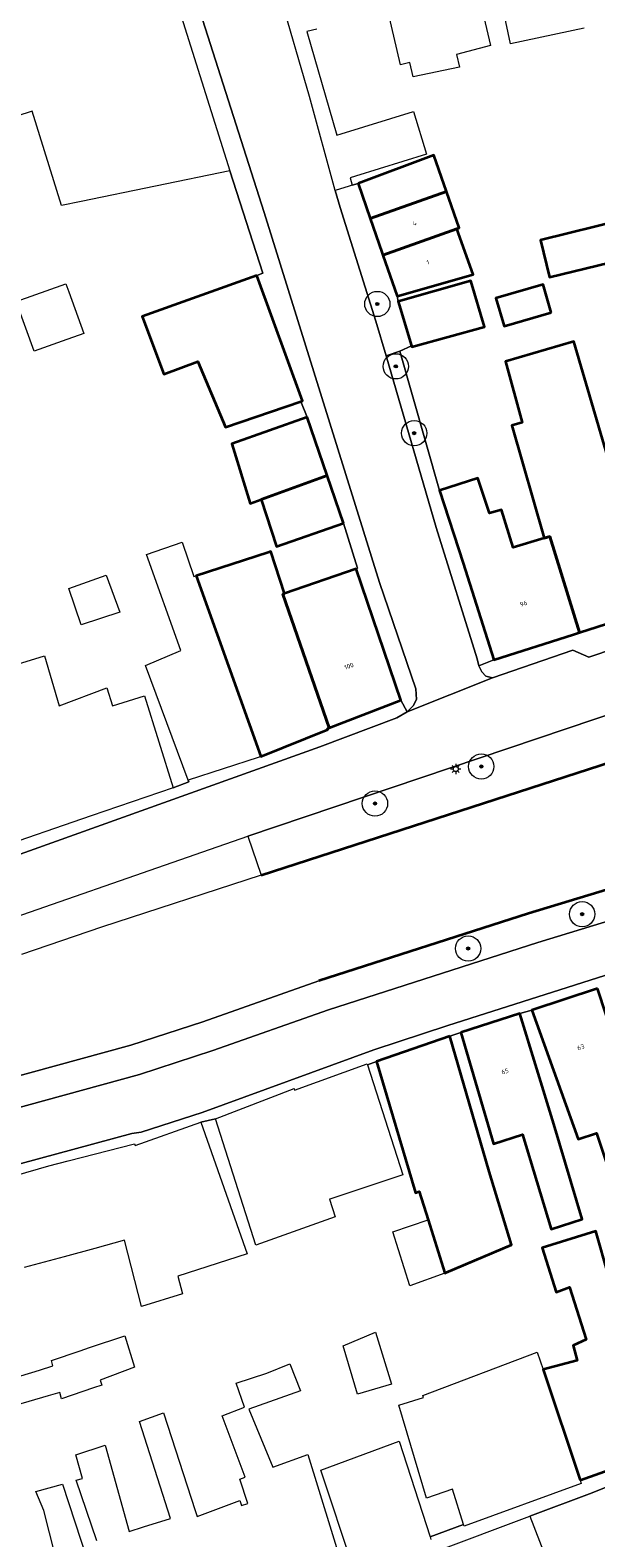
# Model space of a CAD drawing. Header units: metres. Extents: x 131489 to 134032, y 502353 to 503606.
# Tile 23 of 90: x 132337 to 132382, y 502829 to 502948. Entities that reach past the tile are written whole.
import ezdxf
from ezdxf.enums import TextEntityAlignment as Align

# ---------------------------------------------------------------- set-up
doc = ezdxf.new("R2010")
doc.units = ezdxf.units.M
for name, color, linetype, lineweight in [('B-WE-GK-BESCHOEIING-G', 130, 'GK-BESCHOEIING', 35), ('B-WE-GR-BOOM-S', 92, 'Continuous', 25), ('B-WE-KL-ET_LS_OV_LICHTMAST-S', 190, 'Continuous', 25), ('B-WE-OG-BEBOUWING-GV', 7, 'Continuous', 35), ('B-WE-OG-BEBOUWING-T18', 1, 'Continuous', 18), ('B-WE-OG-TERREIN_ERF-GV', 7, 'Continuous', 18), ('B-WE-OG-WATER_SLOOT-GV', 120, 'Continuous', 18), ('B-WE-VH-VERHARDING_BETONSTRAATSTEEN-GV', 252, 'Continuous', 18), ('B-WE-VH-VERHARDING_SIERBESTRATING-GV', 252, 'Continuous', 18), ('B-WE-VH-VERHARDING_STRAATBAKSTEEN-GV', 252, 'Continuous', 18), ('B-WE-VH-VERHARDING_TEGEL-GV', 252, 'Continuous', 18)]:
    doc.layers.add(name, color=color, linetype=linetype, lineweight=lineweight)
doc.styles.add('NLCS-ISO-M200-T18', font='NLCS-ISO.ttf', dxfattribs={"height": 0.36})
doc.linetypes.add('GK-BESCHOEIING', pattern='A,30,-5,[1,NLCS.SHX,S=1,R=0,X=0,Y=0],-5', length=40)

# ---------------------------------------------------------------- blocks, each defined once
blk = doc.blocks.new('SKL-ET_OV_LICHTMAST-SO')
at = {"color": 0, "linetype": 'ByBlock', "lineweight": 18}
for points in [[(-1.25, 0), (-2, 0)], [(-1.41, 1.41), (-0.88, 0.88)], [(0, 2), (0, 1.25)], [(0.88, 0.88), (1.41, 1.41)], [(2, 0), (1.25, 0)], [(-1.41, -1.41), (-0.88, -0.88)], [(0, -1.25), (0, -2)], [(0.88, -0.88), (1.41, -1.41)]]:
    blk.add_lwpolyline(points, dxfattribs=at)
blk.add_circle((0, 0), 1, dxfattribs=at)
blk = doc.blocks.new('SGR-BOOM_01-SO')
at = {"linetype": 'ByBlock', "lineweight": 18}
h = blk.add_hatch(color=0, dxfattribs=at)
h.dxf.hatch_style = 1
edge = h.paths.add_edge_path()
edge.add_arc((0, 0), 0.25, 0, 360)
at = {"color": 0, "linetype": 'ByBlock', "lineweight": 18}
for radius in [2, 0.25]:
    blk.add_circle((0, 0), radius, dxfattribs=at)

msp = doc.modelspace()

# ---------------------------------------------------------------- linework, layer by layer
at = {"layer": 'B-WE-GK-BESCHOEIING-G', "flags": 128}
for points in [[(132355.747, 502881.563), (132383.522, 502890.558)], [(132416.741, 502890.626), (132376.913, 502878.553)], [(132376.913, 502878.553), (132360.3, 502873.225)]]:
    msp.add_lwpolyline(points, dxfattribs=at)
at = {"layer": 'B-WE-OG-BEBOUWING-GV', "flags": 128}
for points in [[(132363.412, 502936.278), (132364.369, 502933.524), (132370.419, 502935.638), (132369.415, 502938.51)], [(132365.377, 502930.624), (132371.234, 502932.699), (132371.423, 502932.766), (132370.419, 502935.638), (132364.369, 502933.524), (132365.296, 502930.857)], [(132384.477, 502933.42), (132377.858, 502931.807), (132378.574, 502928.869), (132385.193, 502930.481)], [(132365.377, 502930.624), (132366.505, 502927.378), (132372.516, 502929.083), (132371.234, 502932.699)], [(132355.415, 502929.014), (132346.325, 502925.755), (132348.042, 502921.212), (132350.751, 502922.213), (132352.927, 502917.001), (132358.885, 502919.047), (132359.029, 502919.097)], [(132367.641, 502923.435), (132367.666, 502923.354), (132373.419, 502924.943), (132372.35, 502928.589), (132366.585, 502926.954)], [(132378.703, 502926.076), (132378.057, 502928.289), (132374.328, 502927.2), (132374.974, 502924.987)], [(132380.936, 502900.771), (132386.602, 502902.583), (132386.678, 502902.628), (132384.843, 502908.909), (132383.721, 502912.749), (132380.499, 502923.778), (132375.087, 502922.195), (132376.409, 502917.365), (132375.592, 502917.144), (132378.131, 502908.228), (132378.591, 502908.369)], [(132359.399, 502917.786), (132353.422, 502915.692), (132354.884, 502910.965), (132355.753, 502911.283), (132360.975, 502913.194)], [(132362.271, 502909.417), (132360.975, 502913.194), (132355.753, 502911.283), (132356.967, 502907.573)], [(132380.936, 502900.771), (132378.591, 502908.369), (132378.131, 502908.228), (132375.694, 502907.479), (132374.754, 502910.472), (132373.805, 502910.21), (132372.904, 502912.964), (132369.862, 502911.992), (132371.728, 502906.261), (132374.155, 502898.601), (132380.468, 502900.621)], [(132361.139, 502893.237), (132357.459, 502903.803), (132357.607, 502903.854), (132356.512, 502907.17), (132356.309, 502907.104), (132350.606, 502905.252), (132355.727, 502890.969), (132361.035, 502893.101), (132361.005, 502893.186)], [(132363.273, 502905.805), (132357.607, 502903.854), (132357.459, 502903.803), (132361.139, 502893.237), (132366.798, 502895.404)], [(132382.372, 502872.617), (132377.155, 502870.895), (132380.821, 502860.686), (132382.276, 502861.178), (132384.106, 502855.717), (132387.579, 502856.861), (132385.822, 502862.377), (132385.73, 502862.346)], [(132371.552, 502869.136), (132374.13, 502860.314), (132376.415, 502861.058), (132378.691, 502853.589), (132381.146, 502854.363), (132378.911, 502861.87), (132376.213, 502870.639)], [(132370.666, 502868.833), (132364.877, 502866.834), (132367.966, 502856.461), (132368.259, 502856.545), (132368.961, 502854.314), (132370.286, 502850.102), (132370.38, 502850.142), (132375.556, 502852.342), (132373.777, 502858.135)], [(132380.987, 502833.737), (132388.849, 502836.521), (132386.763, 502843.536), (132386.955, 502843.593), (132386.244, 502845.99), (132386.532, 502846.075), (132384.996, 502850.635), (132384.662, 502850.565), (132383.202, 502850.004), (132382.223, 502853.429), (132377.978, 502852.106), (132379.084, 502848.595), (132380.152, 502848.989), (132381.467, 502844.857), (132380.43, 502844.371), (132380.752, 502843.177), (132378.061, 502842.475)]]:
    msp.add_lwpolyline(points, close=True, dxfattribs=at)
at = {"layer": 'B-WE-OG-TERREIN_ERF-GV', "flags": 128}
for points in [[(132371.179, 502958.742), (132373.886, 502947.201), (132371.193, 502946.486), (132371.435, 502945.491), (132367.773, 502944.707), (132367.502, 502945.843), (132366.77, 502945.66), (132365.801, 502949.857)], [(132381.301, 502948.568), (132375.476, 502947.316), (132374.834, 502950.304)], [(132360.166, 502948.496), (132359.37, 502948.304), (132361.74, 502940.112), (132362.087, 502940.219), (132367.799, 502941.978), (132368.838, 502938.602), (132363.213, 502936.869), (132362.78, 502936.736), (132362.952, 502936.138), (132363.412, 502936.278), (132369.415, 502938.51), (132370.419, 502935.638), (132371.423, 502932.766), (132371.234, 502932.699), (132372.516, 502929.083), (132366.505, 502927.378), (132366.585, 502926.954), (132372.35, 502928.589), (132373.419, 502924.943), (132367.666, 502923.354), (132367.641, 502923.435), (132366.722, 502923.027), (132369.862, 502911.992), (132372.904, 502912.964), (132373.805, 502910.21), (132374.754, 502910.472), (132375.694, 502907.479), (132378.131, 502908.228), (132375.592, 502917.144), (132376.409, 502917.365), (132375.087, 502922.195), (132380.499, 502923.778), (132383.721, 502912.749)], [(132330.376, 502896.393), (132338.597, 502898.933), (132339.761, 502894.957), (132343.543, 502896.392), (132343.987, 502894.98), (132346.505, 502895.765), (132348.798, 502888.494), (132350.017, 502888.953), (132349.965, 502889.09), (132346.61, 502898.163), (132349.391, 502899.35), (132346.667, 502906.937), (132349.49, 502907.916), (132350.42, 502905.192), (132350.606, 502905.252), (132356.309, 502907.104), (132356.512, 502907.17), (132357.607, 502903.854), (132363.273, 502905.805), (132363.384, 502905.843), (132362.271, 502909.417), (132356.967, 502907.573), (132355.753, 502911.283), (132354.884, 502910.965), (132353.422, 502915.692), (132359.399, 502917.786), (132358.885, 502919.047), (132352.927, 502917.001), (132350.751, 502922.213), (132348.042, 502921.212), (132346.325, 502925.755), (132355.415, 502929.014), (132355.878, 502929.18), (132353.273, 502937.294), (132341.504, 502934.866), (132339.947, 502934.545), (132337.625, 502941.998), (132331.847, 502940.12)], [(132382.276, 502861.178), (132380.821, 502860.686), (132377.155, 502870.895), (132376.213, 502870.639), (132378.911, 502861.87), (132381.146, 502854.363), (132378.691, 502853.589), (132376.415, 502861.058), (132374.13, 502860.314), (132371.552, 502869.136), (132370.666, 502868.833), (132373.777, 502858.135), (132375.556, 502852.342), (132370.38, 502850.142), (132370.286, 502850.102), (132367.515, 502849.089), (132366.168, 502853.362), (132368.961, 502854.314), (132368.259, 502856.545), (132367.966, 502856.461), (132364.877, 502866.834), (132364.168, 502866.578), (132366.948, 502857.867), (132361.257, 502855.978), (132361.155, 502855.944), (132361.6, 502854.553), (132355.335, 502852.302), (132352.132, 502862.307), (132350.966, 502862.047), (132354.642, 502851.633), (132349.16, 502849.861), (132349.535, 502848.452), (132346.275, 502847.463), (132344.94, 502852.695), (132342.593, 502852.06), (132340.158, 502851.4), (132336.996, 502850.544)], [(132363.039, 502826.822), (132360.481, 502834.515), (132366.662, 502836.797), (132369.113, 502829.242), (132371.768, 502830.229), (132370.886, 502833.017), (132368.821, 502832.29), (132366.641, 502839.667), (132368.592, 502840.27), (132368.547, 502840.411), (132377.601, 502843.849), (132378.061, 502842.475), (132380.752, 502843.177), (132380.43, 502844.371), (132381.467, 502844.857), (132380.152, 502848.989), (132379.084, 502848.595), (132377.978, 502852.106), (132382.223, 502853.429), (132383.202, 502850.004)], [(132334.632, 502841.336), (132338.217, 502842.436), (132339.278, 502842.762), (132339.165, 502843.196), (132341.42, 502843.953), (132342.179, 502844.208), (132344.954, 502845.139), (132345.716, 502842.672), (132343.002, 502841.64), (132343.129, 502841.241), (132342.475, 502841.018), (132339.958, 502840.16), (132339.825, 502840.669), (132338.892, 502840.396), (132335.206, 502839.316)], [(132342.734, 502828.928), (132341.099, 502833.717), (132341.6, 502833.858), (132341.079, 502835.726), (132343.395, 502836.499), (132345.294, 502829.667), (132346.427, 502830.024), (132348.564, 502830.7), (132346.128, 502838.365), (132348.009, 502839.038), (132350.522, 502831.318), (132350.675, 502830.847), (132354.054, 502832.124), (132354.194, 502831.718), (132354.7, 502831.88), (132354.072, 502833.812), (132354.472, 502833.958), (132352.668, 502838.826), (132354.422, 502839.497), (132353.782, 502841.398), (132356.195, 502842.199), (132358.007, 502842.925), (132358.869, 502840.797), (132354.767, 502839.336), (132356.662, 502834.753), (132359.439, 502835.763), (132362.255, 502826.616)], [(132339.459, 502827.803), (132338.543, 502831.331), (132337.917, 502832.824), (132340.018, 502833.414), (132344.416, 502820.039)]]:
    msp.add_lwpolyline(points, dxfattribs=at)
for points in [[(132384.477, 502933.42), (132385.193, 502930.481), (132378.574, 502928.869), (132377.858, 502931.807)], [(132336.373, 502926.935), (132340.298, 502928.343), (132340.525, 502927.709), (132341.705, 502924.417), (132339.991, 502923.803), (132337.78, 502923.01)], [(132378.703, 502926.076), (132374.974, 502924.987), (132374.328, 502927.2), (132378.057, 502928.289)], [(132343.473, 502905.31), (132344.565, 502902.368), (132341.505, 502901.384), (132340.533, 502904.24)], [(132362.238, 502844.35), (132364.785, 502845.443), (132366.053, 502841.324), (132363.382, 502840.534)]]:
    msp.add_lwpolyline(points, close=True, dxfattribs=at)
at = {"layer": 'B-WE-OG-WATER_SLOOT-GV', "flags": 128}
for points in [[(132470.095, 502911.386), (132419.559, 502901.043), (132418.956, 502898.95), (132417.884, 502898.627), (132416.88, 502898.324), (132416.835, 502898.494), (132415.818, 502898.29), (132414.948, 502899.259), (132410.126, 502897.998), (132407.448, 502897.229), (132396.086, 502894.221), (132395.207, 502893.988), (132394.465, 502893.77), (132383.522, 502890.558), (132355.747, 502881.563), (132343.11, 502877.471), (132336.783, 502875.291)], [(132333.555, 502864.88), (132345.44, 502868.117), (132351.14, 502869.985), (132360.3, 502873.225), (132376.913, 502878.553), (132416.741, 502890.626), (132417.298, 502892.421), (132418.362, 502892.666), (132418.194, 502893.308), (132419.408, 502893.538), (132420.343, 502893.715), (132421.376, 502892.643), (132437.368, 502895.766), (132462.654, 502900.442), (132471.429, 502901.945)]]:
    msp.add_lwpolyline(points, dxfattribs=at)
at = {"layer": 'B-WE-VH-VERHARDING_BETONSTRAATSTEEN-GV', "flags": 128}
for points in [[(132394.797, 502877.405), (132370.517, 502869.685), (132364.675, 502867.754), (132351.091, 502862.805), (132346.248, 502861.258), (132345.523, 502861.14), (132327.694, 502856.33)], [(132335.114, 502857.473), (132338.127, 502858.353), (132338.951, 502858.594), (132340.472, 502858.983), (132345.731, 502860.326), (132345.782, 502860.206), (132350.966, 502862.047), (132352.132, 502862.307), (132358.349, 502864.71), (132358.397, 502864.558), (132364.141, 502866.664), (132364.168, 502866.578), (132364.877, 502866.834), (132370.666, 502868.833), (132371.552, 502869.136), (132376.213, 502870.639), (132377.155, 502870.895), (132382.372, 502872.617)]]:
    msp.add_lwpolyline(points, dxfattribs=at)
at = {"layer": 'B-WE-VH-VERHARDING_SIERBESTRATING-GV', "flags": 128}
msp.add_lwpolyline([(132415.905, 502887.933), (132416.741, 502890.626), (132376.913, 502878.553), (132360.3, 502873.225), (132351.14, 502869.985), (132345.44, 502868.117), (132333.555, 502864.88), (132320.996, 502861.773), (132310.852, 502859.767), (132301.148, 502858.385), (132289.301, 502857.148), (132266.912, 502855.366), (132255.881, 502854.248), (132257.097, 502851.943), (132267.13, 502852.96), (132289.522, 502854.742), (132301.444, 502855.987), (132311.257, 502857.384), (132321.521, 502859.414), (132334.163, 502862.542), (132346.134, 502865.802), (132351.919, 502867.698), (132361.072, 502870.935), (132377.632, 502876.247)], close=True, dxfattribs=at)
at = {"layer": 'B-WE-VH-VERHARDING_STRAATBAKSTEEN-GV', "flags": 128}
for points in [[(132367.303, 502894.485), (132367.772, 502894.956), (132368.034, 502895.478), (132367.977, 502896.3), (132365.112, 502904.71), (132355.975, 502933.992), (132349.496, 502954.322), (132349.167, 502954.693), (132348.749, 502954.898), (132347.829, 502954.733), (132347.947, 502954.222), (132353.273, 502937.294), (132355.878, 502929.18), (132355.415, 502929.014), (132359.029, 502919.097), (132358.885, 502919.047), (132359.399, 502917.786), (132360.975, 502913.194), (132362.271, 502909.417), (132363.384, 502905.843), (132363.273, 502905.805), (132366.798, 502895.404)], [(132367.641, 502923.435), (132366.585, 502926.954), (132366.505, 502927.378), (132365.377, 502930.624), (132365.296, 502930.857), (132364.369, 502933.524), (132363.412, 502936.278), (132362.952, 502936.138), (132362.711, 502936.064), (132361.616, 502935.73), (132361.988, 502934.372), (132364.833, 502925.398), (132365.636, 502922.648), (132366.722, 502923.027)], [(132369.862, 502911.992), (132366.722, 502923.027), (132365.636, 502922.648), (132369.601, 502909.063), (132372.843, 502898.69), (132372.941, 502898.224), (132372.984, 502898.128), (132374.155, 502898.601), (132371.728, 502906.261)], [(132428.791, 502850.584), (132421.37, 502847.932), (132416.743, 502846.434), (132413.374, 502845.184), (132412.427, 502844.737), (132398.566, 502839.201), (132394.297, 502837.686), (132381.942, 502832.731), (132377.002, 502830.881), (132378.682, 502826.58), (132419.651, 502842.263), (132430.728, 502846.39), (132433.178, 502847.242), (132436.237, 502848.456), (132445.407, 502851.135), (132443.96, 502855.743), (132432.646, 502852.331), (132432.603, 502851.967)]]:
    msp.add_lwpolyline(points, close=True, dxfattribs=at)
for points in [[(132349.496, 502954.322), (132355.975, 502933.992), (132365.112, 502904.71), (132367.977, 502896.3), (132368.034, 502895.478), (132367.772, 502894.956), (132367.303, 502894.485), (132374.045, 502897.18), (132373.536, 502897.318), (132373.198, 502897.647), (132372.984, 502898.128), (132372.941, 502898.224), (132372.843, 502898.69), (132369.601, 502909.063), (132365.636, 502922.648), (132364.833, 502925.398), (132361.988, 502934.372), (132361.616, 502935.73), (132359.582, 502943.161), (132357.219, 502951.251)], [(132330.265, 502876.183), (132354.691, 502884.673), (132389.045, 502896.231), (132389.081, 502896.251), (132389.142, 502896.277), (132389.21, 502896.296), (132389.267, 502896.306), (132408.477, 502902.769), (132411.051, 502903.564), (132415.829, 502904.788), (132414.695, 502909.242), (132410.979, 502908.286), (132409.582, 502907.873), (132391.003, 502903.018), (132390.264, 502901.713), (132381.669, 502898.827), (132380.423, 502899.359), (132374.045, 502897.18), (132367.303, 502894.485), (132366.477, 502894.015), (132360.38, 502891.735), (132334.216, 502882.366)], [(132386.602, 502902.583), (132380.936, 502900.771), (132380.468, 502900.621), (132374.155, 502898.601), (132372.984, 502898.128), (132373.198, 502897.647), (132373.536, 502897.318), (132374.045, 502897.18), (132380.423, 502899.359), (132381.669, 502898.827), (132390.264, 502901.713)], [(132389.045, 502896.231), (132354.691, 502884.673), (132355.747, 502881.563), (132383.522, 502890.558)], [(132327.694, 502856.33), (132345.523, 502861.14), (132346.248, 502861.258), (132351.091, 502862.805), (132364.675, 502867.754), (132370.517, 502869.685), (132394.797, 502877.405), (132419.236, 502884.307), (132420.824, 502884.556), (132419.751, 502888.857), (132415.905, 502887.933), (132377.632, 502876.247), (132361.072, 502870.935), (132351.919, 502867.698), (132346.134, 502865.802), (132334.163, 502862.542)], [(132369.494, 502828.069), (132377.002, 502830.881), (132381.942, 502832.731), (132394.297, 502837.686)], [(132388.849, 502836.521), (132380.987, 502833.737), (132381.075, 502833.474), (132371.814, 502830.084), (132371.768, 502830.229), (132369.113, 502829.242), (132369.185, 502829.02)]]:
    msp.add_lwpolyline(points, dxfattribs=at)
at = {"layer": 'B-WE-VH-VERHARDING_TEGEL-GV', "flags": 128}
msp.add_lwpolyline([(132334.216, 502882.366), (132360.38, 502891.735), (132366.477, 502894.015), (132367.303, 502894.485), (132366.798, 502895.404), (132361.139, 502893.237), (132361.005, 502893.186), (132361.035, 502893.101), (132355.727, 502890.969), (132355.509, 502890.881), (132349.965, 502889.09), (132350.017, 502888.953), (132348.798, 502888.494), (132342.307, 502886.256), (132334.334, 502883.52)], dxfattribs=at)

# ---------------------------------------------------------------- block references
at = {"layer": 'B-WE-GR-BOOM-S', "xscale": 0.5, "yscale": 0.5, "zscale": 0.5}
for p in [(132364.94, 502926.751), (132366.4, 502921.818), (132367.859, 502916.531), (132373.166, 502890.171), (132364.753, 502887.241), (132381.15, 502878.487), (132372.125, 502875.772)]:
    msp.add_blockref('SGR-BOOM_01-SO', p, dxfattribs=at)
at = {"layer": 'B-WE-KL-ET_LS_OV_LICHTMAST-S', "xscale": 0.2, "yscale": 0.2, "zscale": 0.2}
msp.add_blockref('SKL-ET_OV_LICHTMAST-SO', (132371.14, 502889.968), dxfattribs=at)

# ---------------------------------------------------------------- texts
at = {"layer": 'B-WE-OG-BEBOUWING-T18', "style": 'NLCS-ISO-M200-T18'}
for s, rotation, p in [('4', 19.3, (132367.896, 502933.13)), ('1', 19.5, (132368.947, 502930.038)), ('96', 17.8, (132376.511, 502903.059)), ('100', 19.2, (132362.697, 502898.115)), ('63', 18.6, (132381.042, 502867.966)), ('65', 17.1, (132375.044, 502866.059))]:
    msp.add_text(s, height=0.36, rotation=rotation, dxfattribs=at).set_placement(p, align=Align.MIDDLE)

doc.saveas('drawing.dxf')
